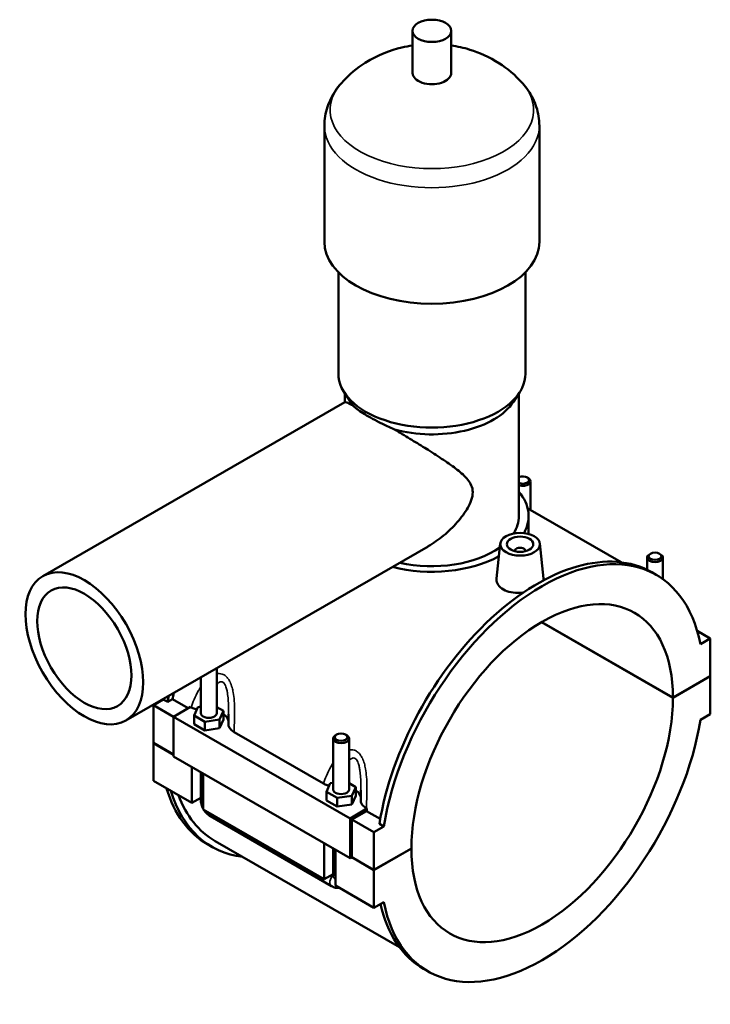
# Model space of a CAD drawing. Header units: millimetres. Extents: x 0 to 982, y -206 to 1211.
# Tile 8 of 8: x 721 to 982, y 741 to 1113. Entities that reach past the tile are written whole.
import ezdxf

# ---------------------------------------------------------------- set-up
doc = ezdxf.new("R2010")
doc.units = ezdxf.units.MM
doc.layers.add('Visible (ISO)', color=7, linetype='Continuous', lineweight=50)
doc.layers.add('Visible Narrow (ISO)', color=7, linetype='Continuous', lineweight=35)

msp = doc.modelspace()

# ---------------------------------------------------------------- linework, layer by layer
at = {"layer": 'Visible (ISO)'}
for p, q in [((869.27, 1093.016), (869.27, 1108.975)), ((883.91, 1093.016), (883.91, 1108.975)), ((835.923, 1029.182), (835.923, 1073.068)), ((917.256, 1029.182), (917.256, 1073.068)), ((841.21, 979.312), (841.21, 1017.636)), ((911.97, 979.312), (911.97, 1017.636)), ((845.76, 968.642), (843.476, 972.136)), ((907.419, 968.642), (909.703, 972.136)), ((729.348, 902.747), (843.682, 968.588)), ((843.65, 968.569), (843.65, 971.871)), ((909.53, 925.452), (909.53, 971.871)), ((912.659, 940.051), (913.085, 939.804)), ((913.955, 927.68), (913.955, 938.587)), ((912.85, 928.317), (948.174, 907.975)), ((913.19, 918.7), (913.19, 925.452)), ((760.787, 848.153), (875.121, 913.993)), ((902.479, 915.066), (901.064, 901.866)), ((917.451, 915.066), (918.871, 901.818)), ((907.965, 912.161), (907.965, 912.348)), ((911.965, 912.161), (911.965, 912.348)), ((958.018, 909.757), (958.018, 905.131)), ((959.315, 911.221), (958.889, 910.974)), ((962.722, 911.221), (963.148, 910.974)), ((964.018, 909.757), (964.018, 901.577)), ((961.485, 903.217), (959.816, 904.178)), ((967.806, 856.703), (918.082, 885.338)), ((918.153, 885.379), (967.806, 856.785)), ((976.985, 882.053), (981.949, 879.195)), ((981.949, 879.195), (978.223, 877.05)), ((981.949, 864.929), (981.949, 879.195)), ((795.161, 867.947), (795.161, 850.87)), ((789.161, 864.492), (789.161, 850.87)), ((967.806, 856.785), (981.949, 864.929)), ((981.949, 864.847), (967.806, 856.703)), ((981.878, 864.888), (981.949, 864.847)), ((981.949, 850.581), (981.949, 864.847)), ((771.231, 853.949), (774.956, 856.094)), ((771.231, 853.949), (778.867, 849.551)), ((771.231, 839.683), (771.231, 853.949)), ((776.625, 855.133), (774.956, 856.094)), ((778.445, 856.182), (776.625, 855.133)), ((784.411, 852.747), (778.445, 856.182)), ((785.276, 853.245), (778.867, 849.555)), ((785.276, 853.245), (785.52, 853.104)), ((786.584, 850.01), (788.079, 853.221)), ((788.079, 853.221), (789.161, 853.388)), ((795.161, 853.215), (797.738, 851.731)), ((778.867, 849.555), (778.867, 834.471)), ((778.867, 849.555), (845.618, 811.115)), ((786.584, 846.74), (786.584, 850.01)), ((790.667, 847.659), (786.584, 850.01)), ((797.738, 851.731), (796.244, 848.519)), ((797.738, 848.461), (797.738, 851.731)), ((978.223, 848.436), (981.949, 850.581)), ((786.584, 846.74), (790.667, 844.389)), ((796.244, 848.519), (790.667, 847.659)), ((790.667, 844.389), (790.667, 847.659)), ((796.244, 845.249), (796.244, 848.519)), ((796.244, 845.249), (797.738, 848.461)), ((790.667, 844.389), (796.244, 845.249)), ((801.719, 843.776), (835.583, 824.275)), ((840.521, 842.813), (840.095, 842.565)), ((843.928, 842.813), (844.354, 842.565)), ((771.231, 839.683), (778.867, 835.285)), ((771.231, 839.601), (771.302, 839.642)), ((771.231, 825.335), (771.231, 839.601)), ((778.867, 835.204), (771.231, 839.601)), ((839.224, 822.041), (839.224, 841.349)), ((845.224, 822.041), (845.224, 841.349)), ((778.867, 834.471), (845.618, 796.032)), ((785.797, 816.947), (785.797, 830.48)), ((789.161, 828.543), (789.161, 818.168)), ((790.04, 828.037), (790.04, 814.504)), ((771.231, 825.335), (785.797, 816.947)), ((836.647, 821.18), (838.142, 824.392)), ((838.142, 824.392), (839.224, 824.559)), ((845.224, 824.385), (847.801, 822.901)), ((836.647, 817.91), (836.647, 821.18)), ((840.73, 818.829), (836.647, 821.18)), ((846.307, 819.69), (840.73, 818.829)), ((847.801, 822.901), (846.307, 819.69)), ((846.307, 816.42), (846.307, 819.69)), ((846.307, 816.42), (847.801, 819.631)), ((847.801, 819.631), (847.801, 822.901)), ((789.161, 818.884), (785.797, 816.947)), ((836.647, 817.91), (840.73, 815.559)), ((840.73, 815.559), (840.73, 818.829)), ((840.73, 815.559), (846.307, 816.42)), ((790.04, 814.504), (835.86, 788.117)), ((792.785, 811.894), (838.606, 785.508)), ((845.618, 811.115), (852.027, 814.806)), ((851.871, 813.899), (846.325, 810.705)), ((851.782, 814.946), (852.027, 814.806)), ((857.053, 810.915), (851.871, 813.899)), ((845.618, 796.032), (845.618, 811.115)), ((846.325, 810.705), (854.669, 805.9)), ((846.325, 810.705), (846.325, 796.439)), ((858.395, 808.045), (856.726, 809.006)), ((858.395, 808.045), (854.669, 805.9)), ((854.669, 805.9), (854.669, 791.634)), ((793.363, 800.352), (791.694, 801.313)), ((794.62, 802.536), (864.337, 762.389)), ((835.86, 788.117), (835.86, 801.651)), ((839.224, 789.339), (839.224, 799.714)), ((840.103, 799.208), (840.103, 785.674)), ((854.669, 791.634), (868.811, 799.778)), ((868.811, 799.696), (854.669, 791.552)), ((868.741, 799.737), (868.811, 799.696)), ((846.325, 796.439), (845.618, 796.032)), ((854.669, 791.552), (846.255, 796.398)), ((846.325, 796.439), (854.669, 791.634)), ((839.224, 790.055), (835.86, 788.117)), ((854.669, 791.552), (854.669, 777.286)), ((840.103, 785.674), (854.669, 777.286)), ((854.669, 777.286), (858.395, 779.431)), ((875.133, 753.264), (873.464, 754.225))]:
    msp.add_line(p, q, dxfattribs=at)
for centre, major_axis, ratio in [((876.59, 1108.975), (7.32, 0), 0.5758617), ((909.965, 914.8), (7.5, 0), 0.5758617), ((909.965, 914.8), (5, 0), 0.5758617), ((961.018, 910.248), (2.4, 0), 0.5758617), ((745.068, 875.45), (15.72, -27.297), 0.5780931), ((745.068, 875.45), (12.576, -21.838), 0.5780931), ((842.224, 841.839), (2.4, 0), 0.5758617)]:
    msp.add_ellipse(centre, major_axis=major_axis, ratio=ratio, dxfattribs=at)
for centre, major_axis, ratio, start_param, end_param in [((876.59, 1093.016), (-7.32, 0), 0.5758617, 0, 3.1415927), ((876.59, 1029.182), (-40.667, 0), 0.5758617, 0, 3.1415926), ((876.59, 979.312), (-35.38, 0), 0.5758617, 0, 3.1415927), ((876.59, 975.322), (-32.94, 0), 0.5758617, 0.3599086, 0.4451814), ((876.59, 975.322), (32.94, 0), 0.5758617, 4.2672076, 5.9232767), ((910.955, 939.077), (2.4, 0), 0.5758617, 4.076476, 8.4898947), ((910.955, 938.587), (3, 0), 0.5758617, 4.2172774, 7.0647309), ((876.59, 925.452), (36.6, 0), 0.5758617, 5.9737411, 6.7342121), ((876.59, 925.452), (32.94, 0), 0.5758617, 5.9292044, 6.2831853), ((916.64, 829.202), (43.176, 74.977), 0.5780931, 0, 2.1505902), ((918.309, 828.241), (43.176, 74.977), 0.5780931, 5.699524, 8.4337755), ((876.59, 925.452), (32.94, 0), 0.5758617, 4.3337474, 5.6090181), ((909.965, 912.348), (-2, 0), 0.5758617, 2.9729035, 6.4518745), ((876.59, 925.452), (36.6, 0), 0.5758617, 4.291049, 5.4784443), ((961.018, 909.757), (-3, 0), 0.5758617, 5.5016397, 10.2063236), ((918.309, 828.241), (34.932, 60.661), 0.5780931, 5.4965677, 8.6367318), ((836.539, 875.329), (43.176, 74.977), 0.5780931, 2.1196028, 2.1505902), ((836.539, 875.329), (-41.919, -72.793), 0.5780931, 5.2540174, 5.2859828), ((918.309, 828.241), (-34.932, -60.661), 0.5780931, 5.4965677, 8.6367318), ((834.87, 876.29), (-43.176, -74.977), 0.5780931, 5.2890437, 5.2921829), ((792.161, 850.87), (-3, 0), 0.5758617, 0, 3.1415927), ((792.161, 847.6), (7.5, 0), 0.5758617, 0.0944293, 0.7324026), ((918.309, 828.241), (-43.176, -74.977), 0.5780931, 5.699524, 8.4337755), ((842.224, 841.349), (3, 0), 0.5758617, 2.360047, 7.0647309), ((834.87, 876.29), (-43.176, -74.977), 0.5780931, 5.7828542, 6.2831853), ((836.539, 875.329), (-43.176, -74.977), 0.5780931, 5.7828542, 6.5251304), ((836.539, 875.329), (-41.919, -72.793), 0.5780931, 5.8408313, 6.2831853), ((842.224, 822.041), (-3, 0), 0.5758617, 0, 3.1415927), ((842.224, 818.771), (7.5, 0), 0.5758617, 0.0944293, 0.7324026), ((909.965, 833.046), (-41.919, -72.793), 0.5780931, 5.2737949, 5.2859828), ((916.64, 829.202), (-43.176, -74.977), 0.5780931, 5.7273527, 6.2831853)]:
    msp.add_ellipse(centre, major_axis=major_axis, ratio=ratio, start_param=start_param, end_param=end_param, dxfattribs=at)
for points, knots in [([(869.27, 1103.448), (867.938, 1103.249), (866.594, 1102.992), (860.855, 1101.628), (856.265, 1099.973), (848.352, 1094.963), (845.211, 1092.487), (842.199, 1089.051)], [7.32269345, 7.32269345, 7.32269345, 7.32269345, 7.45993851, 7.45993851, 7.90124478, 7.90124478, 8.17184916, 8.17184916, 8.17184916, 8.17184916]), ([(910.981, 1089.051), (908.076, 1092.364), (905.049, 1094.785), (898.231, 1099.186), (894.508, 1100.754), (888.547, 1102.591), (886.211, 1103.104), (883.91, 1103.448)], [5.96531778, 5.96531778, 5.96531778, 5.96531778, 6.22626042, 6.22626042, 6.57732596, 6.57732596, 6.81447349, 6.81447349, 6.81447349, 6.81447349]), ([(842.199, 1089.051), (841.474, 1088.225), (840.789, 1087.348), (839.52, 1085.485), (838.936, 1084.5), (837.898, 1082.427), (837.445, 1081.339), (836.702, 1079.077), (836.413, 1077.905), (836.023, 1075.511), (835.923, 1074.29), (835.923, 1073.068)], [1.88866385, 1.88866385, 1.88866385, 1.88866385, 1.98216998, 1.98216998, 2.07567611, 2.07567611, 2.16918223, 2.16918223, 2.26268836, 2.26268836, 2.35619449, 2.35619449, 2.35619449, 2.35619449]), ([(917.256, 1073.068), (917.256, 1074.29), (917.156, 1075.511), (916.766, 1077.905), (916.477, 1079.077), (915.734, 1081.339), (915.281, 1082.427), (914.244, 1084.5), (913.66, 1085.485), (912.39, 1087.348), (911.705, 1088.225), (910.981, 1089.051)], [5.49778714, 5.49778714, 5.49778714, 5.49778714, 5.59129327, 5.59129327, 5.6847994, 5.6847994, 5.77830553, 5.77830553, 5.87181166, 5.87181166, 5.96531778, 5.96531778, 5.96531778, 5.96531778]), ([(843.682, 968.588), (843.759, 968.632), (843.977, 968.58), (844.787, 968.234), (845.385, 967.939), (846.397, 967.403), (846.622, 967.283), (846.86, 967.154)], [2.9671224, 2.9671224, 2.9671224, 2.9671224, 3.6047836, 3.6047836, 4.2497014, 4.2497014, 4.4189651, 4.4189651, 4.4189651, 4.4189651]), ([(846.86, 967.154), (847.13, 966.875), (847.461, 966.576), (848.414, 965.8), (849.104, 965.302), (850.705, 964.247), (851.616, 963.69), (853.579, 962.56), (854.679, 961.959), (857.049, 960.727), (858.319, 960.096), (860.539, 959.045), (861.47, 958.617), (862.405, 958.202)], [2.4086649, 2.4086649, 2.4086649, 2.4086649, 2.6983398, 2.6983398, 3.1146418, 3.1146418, 3.5309437, 3.5309437, 3.9472456, 3.9472456, 4.3635475, 4.3635475, 4.6532225, 4.6532225, 4.6532225, 4.6532225]), ([(862.405, 958.202), (862.905, 957.906), (863.408, 957.607), (865.836, 956.162), (867.789, 954.989), (871.597, 952.674), (873.451, 951.532), (877.164, 949.202), (879.128, 947.943), (882.848, 945.445), (884.606, 944.209), (887.744, 941.74), (889.118, 940.527), (890.718, 938.533), (891.172, 937.84), (891.838, 936.297), (892.052, 935.447), (892.052, 933.431), (891.838, 932.449), (891.172, 930.517), (890.718, 929.566), (889.118, 926.737), (887.744, 924.89), (884.606, 921.322), (882.848, 919.622), (879.128, 916.547), (877.164, 915.174), (875.16, 914.016), (875.141, 914.004), (875.121, 913.993)], [-15.4980389, -15.4980389, -15.4980389, -15.4980389, -15.3287752, -15.3287752, -14.6838575, -14.6838575, -14.0389397, -14.0389397, -13.2989732, -13.2989732, -12.5590068, -12.5590068, -11.8190403, -11.8190403, -11.4490571, -11.4490571, -11.0790738, -11.0790738, -10.7090906, -10.7090906, -10.3391074, -10.3391074, -9.5991409, -9.5991409, -8.8591745, -8.8591745, -8.119208, -8.119208, -8.1119515, -8.1119515, -8.1119515, -8.1119515]), ([(911.149, 896.49), (910.748, 896.44), (910.348, 896.406), (908.837, 896.337), (907.641, 896.411), (905.441, 896.858), (904.436, 897.232), (903.642, 897.688), (902.848, 898.146), (902.163, 898.746), (901.258, 900.089), (901.039, 900.831), (901.045, 901.638), (901.052, 901.752), (901.065, 901.866)], [4.5904852, 4.5904852, 4.5904852, 4.5904852, 4.7079129, 4.7079129, 5.0443998, 5.0443998, 5.3808868, 5.3808868, 5.3808868, 5.7177858, 5.7177858, 6.0546849, 6.0546849, 6.1092042, 6.1092042, 6.1092042, 6.1092042]), ([(918.871, 901.818), (918.881, 901.721), (918.886, 901.625), (918.885, 901.41), (918.875, 901.288), (918.856, 901.166)], [3.30968484, 3.30968484, 3.30968484, 3.30968484, 3.36341811, 3.36341811, 3.4311521, 3.4311521, 3.4311521, 3.4311521]), ([(785.52, 853.104), (785.933, 852.867), (786.395, 852.66), (787.134, 852.405), (787.381, 852.33), (787.633, 852.264)], [-0.65230382, -0.65230382, -0.65230382, -0.65230382, -0.47706185, -0.47706185, -0.39362262, -0.39362262, -0.39362262, -0.39362262]), ([(799.661, 850.58), (799.661, 850.335), (799.66, 850.089), (799.656, 849.596), (799.653, 849.349), (799.645, 848.854), (799.641, 848.606), (799.63, 848.109), (799.624, 847.86), (799.611, 847.362), (799.604, 847.113), (799.596, 846.863)], [4.55410994, 4.55410994, 4.55410994, 4.55410994, 4.63556691, 4.63556691, 4.71702387, 4.71702387, 4.79848084, 4.79848084, 4.8799378, 4.8799378, 4.96139477, 4.96139477, 4.96139477, 4.96139477]), ([(799.596, 846.863), (799.589, 846.615), (799.617, 846.367), (799.777, 845.759), (799.952, 845.405), (800.563, 844.586), (801.075, 844.147), (801.719, 843.776)], [-0.59324627, -0.59324627, -0.59324627, -0.59324627, -0.4640642, -0.4640642, -0.2732616, -0.2732616, 0, 0, 0, 0]), ([(835.583, 824.275), (835.996, 824.037), (836.458, 823.83), (837.198, 823.575), (837.444, 823.501), (837.697, 823.435)], [-0.65230382, -0.65230382, -0.65230382, -0.65230382, -0.47706185, -0.47706185, -0.39362262, -0.39362262, -0.39362262, -0.39362262]), ([(849.724, 821.75), (849.724, 821.505), (849.723, 821.26), (849.719, 820.767), (849.716, 820.52), (849.709, 820.025), (849.704, 819.777), (849.693, 819.28), (849.687, 819.031), (849.674, 818.533), (849.667, 818.283), (849.659, 818.033)], [4.55410994, 4.55410994, 4.55410994, 4.55410994, 4.63556691, 4.63556691, 4.71702387, 4.71702387, 4.79848084, 4.79848084, 4.8799378, 4.8799378, 4.96139477, 4.96139477, 4.96139477, 4.96139477]), ([(789.161, 818.168), (789.161, 817.64), (789.231, 817.134), (789.467, 816.157), (789.634, 815.687), (789.904, 815.102), (789.97, 814.969), (790.04, 814.838)], [1.57079633, 1.57079633, 1.57079633, 1.57079633, 1.88495559, 1.88495559, 2.19911486, 2.19911486, 2.29311877, 2.29311877, 2.29311877, 2.29311877]), ([(849.659, 818.033), (849.652, 817.786), (849.68, 817.538), (849.841, 816.93), (850.015, 816.576), (850.626, 815.756), (851.138, 815.317), (851.782, 814.946)], [-0.59324627, -0.59324627, -0.59324627, -0.59324627, -0.4640642, -0.4640642, -0.2732616, -0.2732616, 0, 0, 0, 0]), ([(790.327, 814.338), (790.41, 814.206), (790.495, 814.077), (790.871, 813.545), (791.195, 813.165), (791.923, 812.472), (792.327, 812.158), (792.785, 811.894)], [2.41490107, 2.41490107, 2.41490107, 2.41490107, 2.51327412, 2.51327412, 2.82743339, 2.82743339, 3.14159265, 3.14159265, 3.14159265, 3.14159265]), ([(838.606, 785.508), (839.064, 785.244), (839.58, 785.027), (840.592, 784.824), (841.054, 784.793), (841.537, 784.848)], [3.14159265, 3.14159265, 3.14159265, 3.14159265, 3.45575192, 3.45575192, 3.68065751, 3.68065751, 3.68065751, 3.68065751])]:
    msp.add_open_spline(points, degree=3, knots=knots, dxfattribs=at)
at = {"layer": 'Visible Narrow (ISO)'}
for centre, major_axis, ratio, start_param, end_param in [((876.59, 1079.053), (-38.525, 0), 0.5758617, 5.8156547, 9.8923086), ((876.59, 1073.068), (-40.667, 0), 0.5758617, 0, 3.1415927), ((792.161, 818.168), (-3, 0), 0.5758617, 0, 0.7853982), ((794.282, 814.494), (-1.497, -2.6), 0.5780931, 5.4920009, 6.2831853), ((840.103, 788.108), (-1.497, -2.6), 0.5780931, 4.3521357, 6.2831853), ((842.224, 789.339), (-3, 0), 0.5758617, 0, 0.7853982)]:
    msp.add_ellipse(centre, major_axis=major_axis, ratio=ratio, start_param=start_param, end_param=end_param, dxfattribs=at)
for points, knots in [([(801.719, 843.776), (801.773, 844.927), (801.824, 846.091), (801.91, 848.679), (801.941, 850.109), (801.927, 852.901), (801.887, 854.263), (801.701, 856.662), (801.583, 857.701), (801.286, 859.375), (801.144, 860.022), (800.764, 861.369), (800.516, 862.064), (799.999, 863.137), (799.763, 863.546), (799.242, 864.272), (798.958, 864.592), (798.428, 865.058), (798.192, 865.229), (797.947, 865.37), (797.701, 865.512), (797.446, 865.624), (796.825, 865.82), (796.455, 865.877), (795.775, 865.886), (795.467, 865.855), (795.161, 865.794)], [-5.104033, -5.104033, -5.104033, -5.104033, -4.7663819, -4.7663819, -4.360441, -4.360441, -3.9794364, -3.9794364, -3.686356, -3.686356, -3.4969705, -3.4969705, -3.2791673, -3.2791673, -3.1306664, -3.1306664, -2.9873483, -2.9873483, -2.8831601, -2.8831601, -2.8831601, -2.7789719, -2.7789719, -2.6356537, -2.6356537, -2.5170449, -2.5170449, -2.5170449, -2.5170449]), ([(789.161, 860.875), (788.844, 860.406), (788.544, 859.92), (787.639, 858.345), (787.092, 857.213), (786.203, 855.086), (785.843, 854.101), (785.52, 853.104)], [-1.59261339, -1.59261339, -1.59261339, -1.59261339, -1.40587912, -1.40587912, -0.99993826, -0.99993826, -0.66228712, -0.66228712, -0.66228712, -0.66228712]), ([(795.161, 861.745), (795.405, 862.034), (795.66, 862.278), (796.114, 862.592), (796.311, 862.69), (796.697, 862.798), (796.887, 862.81), (797.206, 862.751), (797.337, 862.702), (797.464, 862.629), (797.591, 862.556), (797.714, 862.459), (797.99, 862.174), (798.138, 861.968), (798.413, 861.479), (798.539, 861.195), (798.815, 860.432), (798.95, 859.925), (799.159, 858.922), (799.239, 858.432), (799.409, 857.152), (799.481, 856.342), (799.6, 854.449), (799.634, 853.357), (799.658, 851.7), (799.661, 851.141), (799.661, 850.58)], [2.2864282, 2.2864282, 2.2864282, 2.2864282, 2.4871529, 2.4871529, 2.6356537, 2.6356537, 2.7789719, 2.7789719, 2.8831601, 2.8831601, 2.8831601, 2.9873483, 2.9873483, 3.1306664, 3.1306664, 3.2791673, 3.2791673, 3.4969705, 3.4969705, 3.686356, 3.686356, 3.9794364, 3.9794364, 4.360441, 4.360441, 4.5541099, 4.5541099, 4.5541099, 4.5541099]), ([(851.782, 814.946), (851.837, 816.097), (851.887, 817.261), (851.974, 819.85), (852.004, 821.279), (851.99, 824.071), (851.95, 825.433), (851.764, 827.833), (851.646, 828.872), (851.349, 830.545), (851.207, 831.193), (850.827, 832.54), (850.579, 833.234), (850.063, 834.308), (849.826, 834.717), (849.305, 835.443), (849.022, 835.762), (848.491, 836.229), (848.255, 836.399), (848.01, 836.541), (847.764, 836.682), (847.509, 836.795), (846.888, 836.991), (846.518, 837.047), (845.839, 837.057), (845.53, 837.025), (845.224, 836.964)], [-5.104033, -5.104033, -5.104033, -5.104033, -4.766382, -4.766382, -4.360441, -4.360441, -3.9794364, -3.9794364, -3.6863559, -3.6863559, -3.4969705, -3.4969705, -3.2791673, -3.2791673, -3.1306664, -3.1306664, -2.9873483, -2.9873483, -2.8831601, -2.8831601, -2.8831601, -2.7789719, -2.7789719, -2.6356537, -2.6356537, -2.5170449, -2.5170449, -2.5170449, -2.5170449]), ([(839.224, 832.046), (838.907, 831.576), (838.607, 831.091), (837.702, 829.515), (837.155, 828.383), (836.267, 826.257), (835.906, 825.271), (835.583, 824.275)], [-1.59261339, -1.59261339, -1.59261339, -1.59261339, -1.4058792, -1.4058792, -0.99993812, -0.99993812, -0.66228712, -0.66228712, -0.66228712, -0.66228712]), ([(845.224, 832.915), (845.468, 833.204), (845.723, 833.448), (846.177, 833.762), (846.374, 833.861), (846.76, 833.969), (846.95, 833.98), (847.269, 833.922), (847.401, 833.873), (847.528, 833.8), (847.655, 833.726), (847.777, 833.629), (848.053, 833.345), (848.202, 833.138), (848.476, 832.65), (848.602, 832.366), (848.878, 831.603), (849.013, 831.096), (849.222, 830.092), (849.302, 829.603), (849.472, 828.322), (849.544, 827.513), (849.663, 825.62), (849.697, 824.527), (849.721, 822.871), (849.724, 822.311), (849.724, 821.75)], [2.2864282, 2.2864282, 2.2864282, 2.2864282, 2.4871529, 2.4871529, 2.6356537, 2.6356537, 2.7789719, 2.7789719, 2.8831601, 2.8831601, 2.8831601, 2.9873483, 2.9873483, 3.1306664, 3.1306664, 3.2791673, 3.2791673, 3.4969705, 3.4969705, 3.6863559, 3.6863559, 3.9794364, 3.9794364, 4.360441, 4.360441, 4.5541099, 4.5541099, 4.5541099, 4.5541099])]:
    msp.add_open_spline(points, degree=3, knots=knots, dxfattribs=at)

doc.saveas('drawing.dxf')
